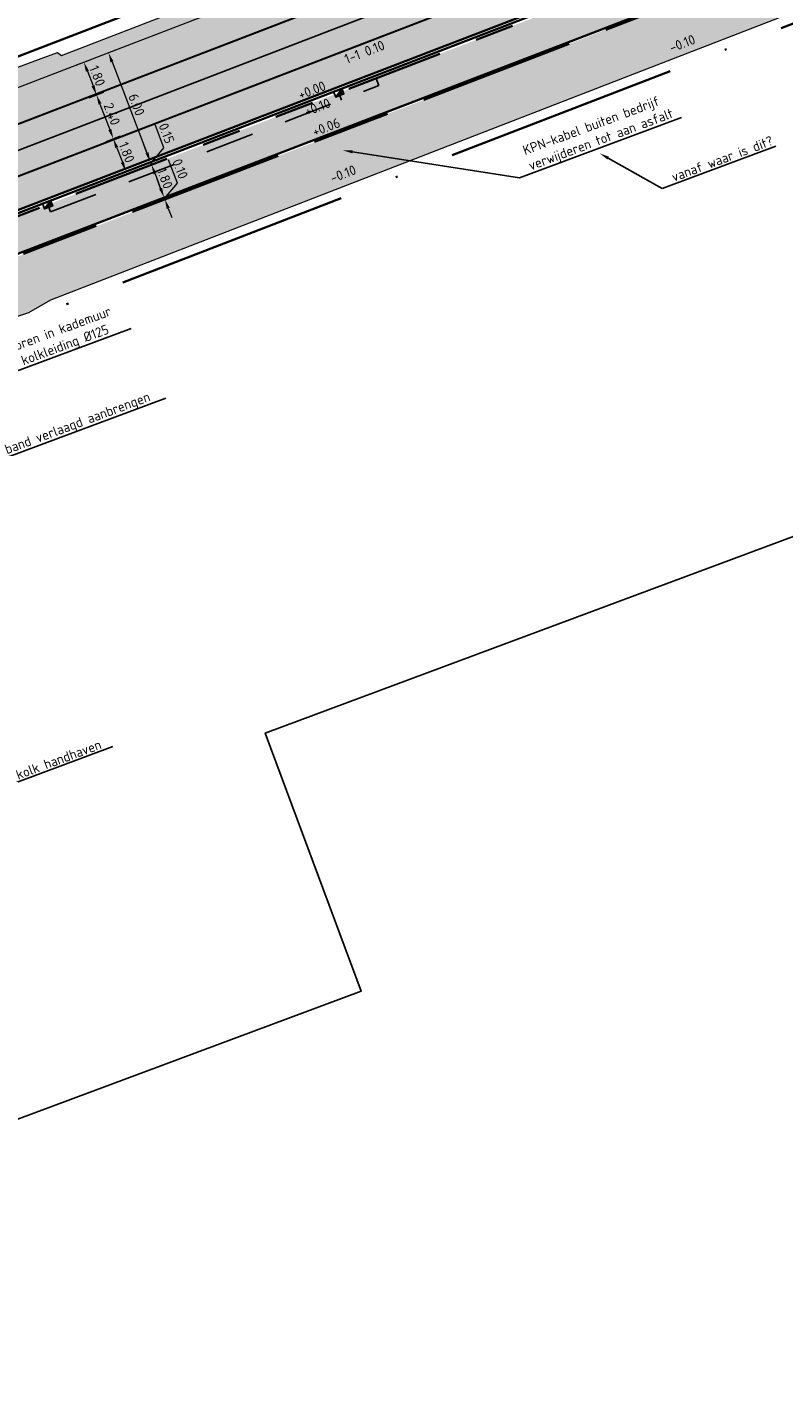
# Model space of a CAD drawing. Header units: metres. Extents: x 132493 to 134960, y 502695 to 503907.
# Tile 6 of 144: x 132553 to 132592, y 502695 to 502764. Entities that reach past the tile are written whole.
import ezdxf
from ezdxf import colors
from ezdxf.entities.mleader import LeaderData, LeaderLine
from ezdxf.math import Vec2, Vec3

# ---------------------------------------------------------------- set-up
doc = ezdxf.new("R2010")
doc.units = ezdxf.units.M
for name, pattern in [('RI-HWA_KOLKAANSLUITING', [4.3, 2.5, -1.8]), ('VH-OPSLUITBAND_100X200', [16, 8, -2, 4, -2]), ('VH-TROTTOIRBAND_130-150', [15, 5, -2, 2, -2, 2, -2]), ('VW-1-1_STREEP', [2, 1, -1]), ('XX-PROJECTGRENS', [18, 12, -3, 0, -3])]:
    doc.linetypes.add(name, pattern=pattern)
doc.layers.get('Defpoints').update_dxf_attribs({"color": 3})
for name, color, linetype, lineweight, plot in [('ARC-hoev-btt-300x300x45-grijs-nieuw', 8, 'Continuous', 18, False), ('ARC-hoev-gras zaaien', 73, 'Continuous', 35, False), ('ARC-hoev-overlagen asfalt rijbaan', 13, 'Continuous', 18, False), ('ARC-hoev-overlagen rood asfalt fiets', 10, 'Continuous', 35, False)]:
    doc.layers.add(name, color=color, linetype=linetype, lineweight=lineweight, plot=plot)
for name, color, linetype, lineweight in [('N-WE-KG-GRENS_WERKGRENS-G', 5, 'XX-PROJECTGRENS', 35), ('N-WE-RI-HWA_KOLKAANSLUITING_PVC_125-G', 160, 'RI-HWA_KOLKAANSLUITING', 25), ('N-WE-RI-KOLK-S', 150, 'Continuous', 25), ('N-WE-VH-GOOT_TEGEL-G', 170, 'Continuous', 35), ('N-WE-VH-KANTOPSLUITING_OPSLUITBAND_100X200-G', 150, 'VH-OPSLUITBAND_100X200', 35), ('N-WE-VH-KANTOPSLUITING_TROTTOIRBAND_130 150-G', 210, 'VH-TROTTOIRBAND_130-150', 35), ('N-WE-VH-KANTOPSLUITING_VOORKANTBAND-G', 7, 'Continuous', 35), ('N-WE-VH-KANTVERHARDING-G', 2, 'Continuous', 18), ('N-WE-VW-MARKERING-T25', 7, 'Continuous', 25), ('N-WE-VW-MARKERING_LANGS_STREEP_11_010-G', 7, 'VW-1-1_STREEP', 13), ('X-XX-AL-AANPIJLING-T25', 7, 'Continuous', 25), ('X-XX-AL-DETAIL1-M', 7, 'Continuous', 18), ('X-XX-AL-DETAIL1-T25', 7, 'Continuous', 25)]:
    doc.layers.add(name, color=color, linetype=linetype, lineweight=lineweight)
doc.styles.add('NLCS-ISO-M200-T25', font='NLCS-ISO.ttf', dxfattribs={"height": 0.5})
doc.dimstyles.new('NLCS-M200-T25-PIJL_L2_H1', dxfattribs={"dimscale": 0.2, "dimtxt": 2.5, "dimasz": 2.5, "dimexe": 2, "dimexo": 2, "dimgap": 0.7, "dimtad": 1, "dimzin": 0, "dimdsep": 46, "dimtxsty": 'NLCS-ISO-M200-T25', "dimcen": 0, "dimdle": 2, "dimclrd": 256, "dimclre": 256, "dimclrt": 256, "dimadec": 1, "dimazin": 0, "dimtfac": 1, "dimtdec": 3, "dimtofl": 0, "dimtmove": 0, "dimatfit": 3, "dimfxl": 2, "dimfxlon": 1, "dimtfillclr": 256, "dimtolj": 1, "dimtzin": 0, "dimlwd": -1, "dimlwe": -1, "dimarcsym": 0})

# ---------------------------------------------------------------- blocks, each defined once
blk = doc.blocks.new('N-SRI-KOLK_TROTTOIR-SO')
blk.add_hatch(color=256).paths.add_polyline_path([(1.125, 1.5), (-1.125, 1.5), (-1.125, 0)])
blk.add_line((-1.125, 0), (1.125, 1.5))
at = {"flags": 128}
blk.add_lwpolyline([(-1.125, 0), (1.125, 0), (1.125, 1.5), (-1.125, 1.5)], close=True, dxfattribs=at)
blk = doc.blocks.new('*D194')
at = {"layer": 'Defpoints', "color": 0, "transparency": 16777216}
for p in [(132556.507, 502762.675), (132559.58, 502757.428), (132558.151, 502756.879)]:
    blk.add_point(p, dxfattribs=at)
at = {"layer": 'X-XX-AL-DETAIL1-M', "transparency": 16777216}
for p, q in [((132557.054, 502762.885), (132557.801, 502763.172)), ((132557.607, 502762.562), (132559.401, 502757.895)), ((132559.207, 502757.284), (132559.953, 502757.571))]:
    blk.add_line(p, q, dxfattribs=at)
for points in [[(132557.685, 502762.592), (132557.529, 502762.532), (132557.427, 502763.028)], [(132559.478, 502757.925), (132559.323, 502757.865), (132559.58, 502757.428)]]:
    blk.add_solid(points, dxfattribs=at)
at = {"layer": 'X-XX-AL-DETAIL1-M', "transparency": 16777216, "insert": (132558.868, 502760.368), "char_height": 0.5, "attachment_point": 5, "rotation": 291.02465, "style": 'NLCS-ISO-M200-T25'}
blk.add_mtext('\\A1;6.00', dxfattribs=at)
blk = doc.blocks.new('*D195')
at = {"layer": 'Defpoints', "color": 0, "transparency": 16777216}
for p in [(132559.634, 502757.288), (132558.205, 502756.739), (132558.659, 502757.074)]:
    blk.add_point(p, dxfattribs=at)
at = {"layer": 'X-XX-AL-DETAIL1-M', "transparency": 16777216}
for p, q in [((132560.272, 502758.161), (132559.813, 502759.355)), ((132559.401, 502757.895), (132559.221, 502758.361)), ((132559.607, 502757.358), (132560.272, 502758.161)), ((132559.207, 502757.284), (132559.953, 502757.571)), ((132559.261, 502757.144), (132560.007, 502757.431)), ((132559.58, 502757.428), (132559.634, 502757.288)), ((132559.813, 502756.821), (132559.993, 502756.354))]:
    blk.add_line(p, q, dxfattribs=at)
for points in [[(132559.478, 502757.925), (132559.323, 502757.865), (132559.58, 502757.428)], [(132559.891, 502756.851), (132559.736, 502756.791), (132559.634, 502757.288)]]:
    blk.add_solid(points, dxfattribs=at)
at = {"layer": 'X-XX-AL-DETAIL1-M', "transparency": 16777216, "insert": (132560.407, 502758.898), "char_height": 0.5, "attachment_point": 5, "rotation": 291.02465, "style": 'NLCS-ISO-M200-T25'}
blk.add_mtext('\\A1;0.15', dxfattribs=at)
blk = doc.blocks.new('*D196')
at = {"layer": 'Defpoints', "color": 0, "transparency": 16777216}
for p in [(132558.713, 502756.934), (132560.28, 502755.608), (132558.806, 502755.041)]:
    blk.add_point(p, dxfattribs=at)
at = {"layer": 'X-XX-AL-DETAIL1-M', "transparency": 16777216}
for p, q in [((132559.261, 502757.144), (132560.007, 502757.431)), ((132559.813, 502756.821), (132560.1, 502756.074)), ((132559.906, 502755.464), (132560.653, 502755.751))]:
    blk.add_line(p, q, dxfattribs=at)
for points in [[(132559.891, 502756.851), (132559.736, 502756.791), (132559.634, 502757.288)], [(132560.178, 502756.104), (132560.023, 502756.045), (132560.28, 502755.608)]]:
    blk.add_solid(points, dxfattribs=at)
at = {"layer": 'X-XX-AL-DETAIL1-M', "transparency": 16777216, "insert": (132560.321, 502756.588), "char_height": 0.5, "attachment_point": 5, "rotation": 291.02465, "style": 'NLCS-ISO-M200-T25'}
blk.add_mtext('\\A1;1.80', dxfattribs=at)
blk = doc.blocks.new('*D197')
at = {"layer": 'Defpoints', "color": 0, "transparency": 16777216}
for p in [(132559.359, 502755.254), (132560.316, 502755.514), (132558.887, 502754.965)]:
    blk.add_point(p, dxfattribs=at)
at = {"layer": 'X-XX-AL-DETAIL1-M', "transparency": 16777216}
for p, q in [((132560.972, 502756.34), (132560.513, 502757.535)), ((132560.1, 502756.074), (132559.921, 502756.541)), ((132560.298, 502755.561), (132560.972, 502756.34)), ((132559.906, 502755.464), (132560.653, 502755.751)), ((132559.942, 502755.371), (132560.689, 502755.658)), ((132560.28, 502755.608), (132560.316, 502755.514)), ((132560.495, 502755.048), (132560.674, 502754.581))]:
    blk.add_line(p, q, dxfattribs=at)
for points in [[(132560.178, 502756.104), (132560.023, 502756.045), (132560.28, 502755.608)], [(132560.573, 502755.078), (132560.417, 502755.018), (132560.316, 502755.514)]]:
    blk.add_solid(points, dxfattribs=at)
at = {"layer": 'X-XX-AL-DETAIL1-M', "transparency": 16777216, "insert": (132561.106, 502757.078), "char_height": 0.5, "attachment_point": 5, "rotation": 291.02465, "style": 'NLCS-ISO-M200-T25'}
blk.add_mtext('\\A1;0.10', dxfattribs=at)
blk = doc.blocks.new('*D198')
at = {"layer": 'Defpoints', "color": 0, "transparency": 16777216}
for p in [(132556.752, 502758.273), (132558.319, 502756.947), (132556.89, 502756.398)]:
    blk.add_point(p, dxfattribs=at)
at = {"layer": 'X-XX-AL-DETAIL1-M', "transparency": 16777216}
for p, q in [((132557.3, 502758.484), (132558.046, 502758.771)), ((132557.852, 502758.16), (132558.139, 502757.414)), ((132557.945, 502756.803), (132558.692, 502757.091))]:
    blk.add_line(p, q, dxfattribs=at)
for points in [[(132557.93, 502758.19), (132557.774, 502758.131), (132557.673, 502758.627)], [(132558.217, 502757.444), (132558.062, 502757.384), (132558.319, 502756.947)]]:
    blk.add_solid(points, dxfattribs=at)
at = {"layer": 'X-XX-AL-DETAIL1-M', "transparency": 16777216, "insert": (132558.36, 502757.927), "char_height": 0.5, "attachment_point": 5, "rotation": 291.02465, "style": 'NLCS-ISO-M200-T25'}
blk.add_mtext('\\A1;1.80', dxfattribs=at)
blk = doc.blocks.new('*D199')
at = {"layer": 'Defpoints', "color": 0, "transparency": 16777216}
for p in [(132555.891, 502760.514), (132556.244, 502758.078), (132557.673, 502758.627)]:
    blk.add_point(p, dxfattribs=at)
at = {"layer": 'X-XX-AL-DETAIL1-M', "transparency": 16777216}
for p, q in [((132556.438, 502760.724), (132557.185, 502761.011)), ((132556.991, 502760.401), (132557.494, 502759.094)), ((132557.3, 502758.484), (132558.046, 502758.771))]:
    blk.add_line(p, q, dxfattribs=at)
for points in [[(132557.069, 502760.431), (132556.913, 502760.371), (132556.812, 502760.867)], [(132557.571, 502759.124), (132557.416, 502759.064), (132557.673, 502758.627)]]:
    blk.add_solid(points, dxfattribs=at)
at = {"layer": 'X-XX-AL-DETAIL1-M', "transparency": 16777216, "insert": (132557.606, 502759.887), "char_height": 0.5, "attachment_point": 5, "rotation": 291.02465, "style": 'NLCS-ISO-M200-T25'}
blk.add_mtext('\\A1;2.40', dxfattribs=at)
blk = doc.blocks.new('*D200')
at = {"layer": 'Defpoints', "color": 0, "transparency": 16777216}
for p in [(132555.245, 502762.194), (132556.812, 502760.867), (132555.383, 502760.318)]:
    blk.add_point(p, dxfattribs=at)
at = {"layer": 'X-XX-AL-DETAIL1-M', "transparency": 16777216}
for p, q in [((132555.793, 502762.404), (132556.539, 502762.691)), ((132556.345, 502762.081), (132556.632, 502761.334)), ((132556.438, 502760.724), (132557.185, 502761.011))]:
    blk.add_line(p, q, dxfattribs=at)
for points in [[(132556.423, 502762.111), (132556.268, 502762.051), (132556.166, 502762.548)], [(132556.71, 502761.364), (132556.555, 502761.304), (132556.812, 502760.867)]]:
    blk.add_solid(points, dxfattribs=at)
at = {"layer": 'X-XX-AL-DETAIL1-M', "transparency": 16777216, "insert": (132556.853, 502761.847), "char_height": 0.5, "attachment_point": 5, "rotation": 291.02465, "style": 'NLCS-ISO-M200-T25'}
blk.add_mtext('\\A1;1.80', dxfattribs=at)

msp = doc.modelspace()

# ---------------------------------------------------------------- hatches: boundary and pattern name
at = {"layer": 'ARC-hoev-btt-300x300x45-grijs-nieuw', "transparency": 33554687}
h = msp.add_hatch(color=256, dxfattribs=at)
h.dxf.hatch_style = 1
edge = h.paths.add_edge_path()
edge.add_line((132547.864, 502752.764), (132616.425, 502779.116))
edge.add_line((132616.425, 502779.116), (132617.081, 502777.44))
edge.add_line((132617.081, 502777.44), (132548.079, 502750.93))
edge.add_arc((132549.353, 502745.994), 5.099, 104.4724, 225.49963)
edge.add_line((132545.78, 502742.357), (132547.489, 502740.22))
edge.add_line((132547.489, 502740.22), (132545.85, 502738.908))
edge.add_line((132545.85, 502738.908), (132543.899, 502741.346))
edge.add_line((132543.899, 502741.346), (132542.079, 502740.477))
edge.add_arc((132551.427, 502743.581), 9.85, 111.20899, 198.36968, ccw=False)
at = {"layer": 'ARC-hoev-gras zaaien', "transparency": 33554623}
h = msp.add_hatch(color=256, dxfattribs=at)
h.dxf.hatch_style = 1
edge = h.paths.add_edge_path()
edge.add_arc((132519.983, 502749.406), 0.65, 20.39732, 110.39732)
edge.add_line((132519.756, 502750.015), (132554.805, 502763.041))
edge.add_line((132554.805, 502763.041), (132555.018, 502762.894))
edge.add_line((132555.018, 502762.894), (132617.395, 502787.098))
edge.add_arc((132159.705, 503911.56), 1214.041, 292.147802, 293.551258)
edge.add_arc((132507.624, 503062.069), 297, 291.02465, 297.50778, ccw=False)
edge.add_line((132614.178, 502784.841), (132547.711, 502759.294))
edge.add_line((132547.711, 502759.294), (132547.657, 502759.434))
edge.add_line((132547.657, 502759.434), (132540.067, 502756.517))
edge.add_arc((132544.426, 502745.175), 12.15, 111.02465, 133.98765)
edge.add_arc((132529.147, 502761.004), 9.85, 269.50099, 313.98765, ccw=False)
edge.add_arc((132528.929, 502736.005), 15.15, 89.50099, 111.02465)
edge.add_line((132523.494, 502750.147), (132521.118, 502749.233))
edge.add_arc((132520.992, 502749.56), 0.35, 200.39732, 291.02465, ccw=False)
edge.add_line((132520.664, 502749.438), (132520.592, 502749.632))
h = msp.add_hatch(color=256, dxfattribs=at)
h.dxf.hatch_style = 1
edge = h.paths.add_edge_path()
edge.add_line((132620.634, 502778.698), (132582.055, 502763.87))
edge.add_line((132582.055, 502763.87), (132547.191, 502750.429))
edge.add_arc((132549.206, 502746.014), 4.853, 114.54047, 202.20544)
edge.add_line((132544.713, 502744.18), (132545.042, 502743.515))
edge.add_line((132545.042, 502743.515), (132546.422, 502744.462))
edge.add_line((132546.422, 502744.462), (132545.651, 502745.524))
edge.add_line((132545.651, 502745.524), (132545.366, 502745.328))
edge.add_line((132545.366, 502745.328), (132544.899, 502745.892))
edge.add_line((132544.899, 502745.892), (132544.952, 502745.927))
edge.add_line((132544.952, 502745.927), (132547.828, 502747.866))
edge.add_line((132547.828, 502747.866), (132553.347, 502749.718))
edge.add_line((132553.347, 502749.718), (132554.466, 502750.36))
edge.add_line((132554.466, 502750.36), (132562.377, 502753.423))
edge.add_line((132562.377, 502753.423), (132570.287, 502756.486))
edge.add_line((132570.287, 502756.486), (132586.108, 502762.612))
edge.add_line((132586.108, 502762.612), (132594.019, 502765.676))
edge.add_line((132594.019, 502765.676), (132610.521, 502772.047))
edge.add_line((132610.521, 502772.047), (132617.751, 502774.865))
edge.add_line((132617.751, 502774.865), (132620.472, 502775.846))
edge.add_line((132620.472, 502775.846), (132621.342, 502775.434))
edge.add_line((132621.342, 502775.434), (132622.403, 502773.307))
edge.add_line((132622.403, 502773.307), (132623.151, 502773.682))
edge.add_line((132623.151, 502773.682), (132621.785, 502776.405))
edge.add_line((132621.785, 502776.405), (132620.634, 502778.698))
at = {"layer": 'ARC-hoev-overlagen asfalt rijbaan', "transparency": 33554636}
h = msp.add_hatch(color=256, dxfattribs=at)
h.dxf.hatch_style = 1
h.paths.add_polyline_path([(132600.06, 502774.862), (132599.163, 502777.195), (132547.405, 502757.301), (132548.302, 502754.968)])
at = {"layer": 'ARC-hoev-overlagen rood asfalt fiets', "transparency": 33554534}
h = msp.add_hatch(color=256, dxfattribs=at)
h.dxf.hatch_style = 1
h.paths.add_polyline_path([(132599.163, 502777.195), (132598.536, 502778.829), (132547.711, 502759.294), (132546.777, 502758.935), (132546.831, 502758.795), (132547.405, 502757.301)])
h = msp.add_hatch(color=256, dxfattribs=at)
h.dxf.hatch_style = 1
h.paths.add_polyline_path([(132600.634, 502773.368), (132600.06, 502774.862), (132548.302, 502754.968), (132548.876, 502753.474)])

# ---------------------------------------------------------------- linework, layer by layer
at = {"layer": 'Defpoints', "flags": 128}
msp.add_lwpolyline([(132545.285, 502755.147), (132615.255, 502782.041, 0.059399), (132678.072, 502815.193), (132682.688, 502818.38), (132689.212, 502822.885, 0.035225), (132700.202, 502831.675), (132709.031, 502839.82)], format="xyb", dxfattribs=at)
at = {"layer": 'Defpoints', "elevation": -7055.85, "flags": 128}
msp.add_lwpolyline([(132515.641, 502694.521), (132493.176, 502754.837), (132672.914, 502821.781), (132690.452, 502774.691), (132565.468, 502728.141), (132570.395, 502714.914)], close=True, dxfattribs=at)
at = {"layer": 'N-WE-KG-GRENS_WERKGRENS-G', "flags": 128}
msp.add_lwpolyline([(132714.225, 502831.39), (132712.74, 502830.016), (132714.173, 502827.105), (132719.425, 502816.187), (132713.917, 502811.823, 0.041618), (132718.643, 502809.629, 0.097455), (132725.88, 502809.065), (132725.813, 502804.753), (132725.61, 502797.809), (132725.105, 502797.823, -0.135959), (132716.37, 502797.175), (132711.357, 502798.433), (132706.393, 502799.679), (132700.269, 502800.253, -0.009927), (132677.642, 502796.22), (132632.478, 502780.041), (132631.33, 502779.151), (132632.05, 502777.587), (132622.169, 502772.657), (132620.972, 502775.056), (132620.452, 502775.302), (132554.713, 502749.919), (132553.552, 502749.259), (132548.052, 502747.414), (132545.816, 502745.897), (132546.822, 502744.596), (132545.464, 502743.712), (132548.27, 502740.204), (132546.198, 502738.552), (132547.273, 502736.374), (132545.773, 502735.687), (132549.511, 502726.13), (132550.995, 502723.076), (132548.611, 502721.918), (132542.863, 502733.749), (132538.4, 502731.58), (132545.62, 502716.67), (132539.154, 502713.583), (132538.379, 502715.207), (132538.83, 502715.423, 0.125806), (132540.864, 502717.121), (132538.223, 502722.586), (132533.092, 502720.17), (132531.99, 502722.496), (132537.068, 502724.965), (132534.565, 502730.134), (132532.655, 502734.077), (132529.445, 502740.761, 0.38851), (132526.441, 502741.975), (132517.361, 502738.587), (132516.341, 502741.247), (132514.334, 502748.372), (132518.76, 502750.018), (132518.708, 502750.159), (132537.466, 502757.124), (132545.227, 502760.107), (132545.343, 502759.991), (132617.218, 502787.565, 0.053036), (132670.152, 502814.142), (132672.327, 502817.632), (132670.755, 502818.611), (132672.194, 502820.922), (132670.451, 502822.027), (132673.803, 502827.286), (132676.711, 502830.366), (132678.636, 502831.835), (132679.364, 502829.718), (132686.54, 502831.996), (132685.889, 502832.792), (132687.784, 502834.344), (132685.892, 502836.655, -0.033635), (132681.757, 502842.462), (132688.147, 502846.916), (132694.495, 502837.807)], format="xyb", dxfattribs=at)
at = {"layer": 'N-WE-RI-HWA_KOLKAANSLUITING_PVC_125-G', "elevation": -0.061, "flags": 128}
msp.add_lwpolyline([(132571.299, 502761.343), (132571.156, 502761.717)], dxfattribs=at)
at = {"layer": 'N-WE-RI-HWA_KOLKAANSLUITING_PVC_125-G', "flags": 128}
for points in [[(132554.448, 502754.866), (132571.299, 502761.343)], [(132569.293, 502760.84), (132569.382, 502760.606)], [(132554.358, 502755.099), (132554.448, 502754.866)]]:
    msp.add_lwpolyline(points, dxfattribs=at)
at = {"layer": 'N-WE-VH-GOOT_TEGEL-G', "flags": 128}
msp.add_lwpolyline([(132600.634, 502773.368), (132548.876, 502753.474)], dxfattribs=at)
at = {"layer": 'N-WE-VH-KANTOPSLUITING_OPSLUITBAND_100X200-G', "flags": 128}
msp.add_lwpolyline([(132623.151, 502773.682), (132620.634, 502778.698), (132617.116, 502777.346), (132548.137, 502750.833)], dxfattribs=at)
at = {"layer": 'N-WE-VH-KANTOPSLUITING_TROTTOIRBAND_130 150-G', "flags": 128}
msp.add_lwpolyline([(132616.425, 502779.116), (132547.864, 502752.764)], dxfattribs=at)
at = {"layer": 'N-WE-VH-KANTOPSLUITING_VOORKANTBAND-G', "flags": 128}
for points in [[(132616.371, 502779.256), (132547.839, 502752.915)], [(132617.081, 502777.44), (132547.463, 502750.682)]]:
    msp.add_lwpolyline(points, dxfattribs=at)
at = {"layer": 'N-WE-VH-KANTVERHARDING-G', "flags": 128}
msp.add_lwpolyline([(132670.809, 502813.916, -0.053739), (132614.178, 502784.841), (132547.711, 502759.294)], format="xyb", dxfattribs=at)
at = {"layer": 'N-WE-VH-KANTVERHARDING-G'}
msp.add_lwpolyline([(132519.756, 502750.015), (132553.966, 502762.736), (132554.805, 502763.041), (132555.018, 502762.894), (132567.772, 502767.828), (132584.447, 502774.302), (132601.565, 502780.911), (132617.395, 502787.098), (132625.635, 502790.431), (132644.799, 502798.645)], dxfattribs=at)
at = {"layer": 'N-WE-VH-KANTVERHARDING-G', "flags": 128}
msp.add_lwpolyline([(132547.828, 502747.866), (132553.347, 502749.718), (132554.466, 502750.36), (132586.108, 502762.612), (132617.751, 502774.865), (132620.472, 502775.846), (132621.342, 502775.434), (132622.403, 502773.307)], dxfattribs=at)
at = {"layer": 'N-WE-VW-MARKERING_LANGS_STREEP_11_010-G', "ltscale": 4, "const_width": 0.1, "flags": 128}
for points in [[(132547.684, 502757.409), (132599.163, 502777.195)], [(132548.494, 502755.042), (132600.06, 502774.862)]]:
    msp.add_lwpolyline(points, dxfattribs=at)

# ---------------------------------------------------------------- block references
at = {"layer": 'N-WE-RI-KOLK-S', "xscale": 0.2, "yscale": 0.2, "zscale": 0.2, "rotation": 201.0246504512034}
for p in [(132569.185, 502761.12), (132554.25, 502755.379)]:
    msp.add_blockref('N-SRI-KOLK_TROTTOIR-SO', p, dxfattribs=at)

# ---------------------------------------------------------------- texts
at = {"layer": 'N-WE-VW-MARKERING-T25', "insert": (132569.473, 502762.918), "char_height": 0.5, "attachment_point": 1, "rotation": 21.02465, "style": 'NLCS-ISO-M200-T25'}
msp.add_mtext_dynamic_manual_height_columns('1-1 0.10', width=3.6401, gutter_width=2.5, heights=[0], dxfattribs=at)
at = {"layer": 'X-XX-AL-DETAIL1-T25', "char_height": 0.5, "attachment_point": 1, "rotation": 21.04317, "style": 'NLCS-ISO-M200-T25'}
for s, insert in [('-0.10', (132586.138, 502763.497)), ('+0.00', (132567.096, 502761.081)), ('+0.10', (132567.421, 502760.232)), ('+0.06', (132567.823, 502759.187)), ('-0.10', (132568.737, 502756.809))]:
    msp.add_mtext_dynamic_manual_height_columns(s, width=2.25374, gutter_width=2.5, heights=[0], dxfattribs=dict(at, insert=insert))

# ---------------------------------------------------------------- dimensions: what is measured, and where the dimension line sits
at = {"layer": 'X-XX-AL-DETAIL1-M'}
for base, p1, p2, picture, middle in [((132559.58, 502757.428), (132556.507, 502762.675), (132558.151, 502756.879), '*D194', (132558.868, 502760.368)), ((132556.812, 502760.867), (132555.245, 502762.194), (132555.383, 502760.318), '*D200', (132556.853, 502761.847)), ((132557.673, 502758.627), (132555.891, 502760.514), (132556.244, 502758.078), '*D199', (132557.606, 502759.887)), ((132558.319, 502756.947), (132556.752, 502758.273), (132556.89, 502756.398), '*D198', (132558.36, 502757.927)), ((132560.28, 502755.608), (132558.713, 502756.934), (132558.806, 502755.041), '*D196', (132560.321, 502756.588))]:
    dim = msp.add_linear_dim(base=base, p1=p1, p2=p2, angle=291.02465, dimstyle='NLCS-M200-T25-PIJL_L2_H1', dxfattribs=at)
    dim.commit()
    dim.dimension.update_dxf_attribs({"geometry": picture, "text_midpoint": middle})
for base, p1, p2, picture, middle in [((132559.634, 502757.288), (132558.659, 502757.074), (132558.205, 502756.739), '*D195', (132560.222, 502758.291)), ((132560.316, 502755.514), (132559.359, 502755.254), (132558.887, 502754.965), '*D197', (132560.922, 502756.471))]:
    dim = msp.add_linear_dim(base=base, p1=p1, p2=p2, angle=291.02465, dimstyle='NLCS-M200-T25-PIJL_L2_H1', override={"dimtmove": 1}, dxfattribs=at)
    dim.commit()
    dim.dimension.update_dxf_attribs({"geometry": picture, "text_midpoint": middle, "dimtype": 160})

# ---------------------------------------------------------------- leaders
at = {"layer": 'Defpoints'}
ml = msp.add_multileader_mtext('Standard', dxfattribs=at)
ml.set_content('vanaf waar is dit?', color=256, style='NLCS-ISO-M200-T25')
ml.set_leader_properties(color=256, linetype='ByLayer', lineweight=-1)
ml.build(insert=Vec2(0, 0))
ml.multileader.update_dxf_attribs({"text_left_attachment_type": 5, "text_right_attachment_type": 5, "dogleg_length": 0.5, "arrow_head_size": 0.5})
ctx = ml.context
ctx.base_point, ctx.char_height, ctx.arrow_head_size, ctx.landing_gap_size, ctx.plane_origin, ctx.plane_x_axis, ctx.plane_y_axis = Vec3(132586.292, 502756.245), 0.5, 0.5, 0.18, Vec3(132555.948, 502718.472), Vec3(0.937112, 0.349028), Vec3(-0.349028, 0.937112)
ctx.left_attachment, ctx.right_attachment = 5, 5
notes = []
notes.append((ctx, [(0, (1, 1, 0), (132585.823, 502756.07), (0.937112, 0.349028), 0.5, [(0, [(132582.628, 502757.873)], 0, [])])]))
ctx.mtext.insert, ctx.mtext.text_direction, ctx.mtext.rotation, ctx.mtext.flow_direction = Vec3(132586.251, 502756.87), Vec3(0.937112, 0.349028), 0.356534, 5
at = {"layer": 'X-XX-AL-AANPIJLING-T25'}
ml = msp.add_multileader_mtext('Standard', dxfattribs=at)
ml.set_content('KPN-kabel buiten bedrijf \\Pverwijderen tot aan asfalt', color=256, style='NLCS-ISO-M200-T25')
ml.set_leader_properties(color=256, linetype='ByLayer', lineweight=-1)
ml.build(insert=Vec2(0, 0))
ml.multileader.update_dxf_attribs({"text_left_attachment_type": 5, "text_right_attachment_type": 5, "dogleg_length": 0.5, "arrow_head_size": 0.5})
ctx = ml.context
ctx.base_point, ctx.char_height, ctx.arrow_head_size, ctx.landing_gap_size, ctx.plane_origin, ctx.plane_x_axis, ctx.plane_y_axis = Vec3(132578.972, 502756.783), 0.5, 0.5, 0.18, Vec3(132550.494, 502719.839), Vec3(0.937112, 0.349028), Vec3(-0.349028, 0.937112)
ctx.left_attachment, ctx.right_attachment = 5, 5
notes.append((ctx, [(0, (1, 1, 0), (132578.504, 502756.609), (0.937112, 0.349028), 0.5, [(0, [(132569.456, 502758.026)], 0, [])])]))
ctx.mtext.insert, ctx.mtext.text_direction, ctx.mtext.rotation, ctx.mtext.flow_direction = Vec3(132578.623, 502758.236), Vec3(0.937112, 0.349028), 0.356534, 5
ml = msp.add_multileader_mtext('Standard', dxfattribs=at)
ml.set_content('gat boren in kademuur \\Pt.b.v. kolkleiding %%C125', color=256, style='NLCS-ISO-M200-T25')
ml.set_leader_properties(color=256, linetype='ByLayer', lineweight=-1)
ml.build(insert=Vec2(0, 0))
ml.multileader.update_dxf_attribs({"text_left_attachment_type": 5, "text_right_attachment_type": 5, "dogleg_length": 0.5, "arrow_head_size": 0.5})
ctx = ml.context
ctx.base_point, ctx.char_height, ctx.arrow_head_size, ctx.landing_gap_size, ctx.plane_origin, ctx.plane_x_axis, ctx.plane_y_axis = Vec3(132551.405, 502746.219), 0.5, 0.5, 0.18, Vec3(132526.157, 502708.423), Vec3(0.937112, 0.349028), Vec3(-0.349028, 0.937112)
ctx.left_attachment, ctx.right_attachment = 5, 5
notes.append((ctx, [(0, (1, 1, 0), (132550.936, 502746.044), (0.937112, 0.349028), 0.5, [(0, [(132546.247, 502744.908)], 0, [])])]))
ctx.mtext.insert, ctx.mtext.text_direction, ctx.mtext.rotation, ctx.mtext.flow_direction = Vec3(132551.056, 502747.671), Vec3(0.937112, 0.349028), 0.356534, 5
ml = msp.add_multileader_mtext('Standard', dxfattribs=at)
ml.set_content('band verlaagd aanbrengen', color=256, style='NLCS-ISO-M200-T25')
ml.set_leader_properties(color=256, linetype='ByLayer', lineweight=-1)
ml.build(insert=Vec2(0, 0))
ml.multileader.update_dxf_attribs({"text_left_attachment_type": 5, "text_right_attachment_type": 5, "dogleg_length": 0.5, "arrow_head_size": 0.5})
ctx = ml.context
ctx.base_point, ctx.char_height, ctx.arrow_head_size, ctx.landing_gap_size, ctx.plane_origin, ctx.plane_x_axis, ctx.plane_y_axis = Vec3(132552.104, 502742.233), 0.5, 0.5, 0.18, Vec3(132523.625, 502705.288), Vec3(0.937112, 0.349028), Vec3(-0.349028, 0.937112)
ctx.left_attachment, ctx.right_attachment = 5, 5
notes.append((ctx, [(0, (1, 1, 0), (132551.635, 502742.058), (0.937112, 0.349028), 0.5, [(0, [(132541.983, 502742.035)], 0, [])])]))
ctx.mtext.insert, ctx.mtext.text_direction, ctx.mtext.rotation, ctx.mtext.flow_direction = Vec3(132552.045, 502742.905), Vec3(0.937112, 0.349028), 0.356534, 5
ml = msp.add_multileader_mtext('Standard', dxfattribs=at)
ml.set_content('kolk handhaven', color=256, style='NLCS-ISO-M200-T25')
ml.set_leader_properties(color=256, linetype='ByLayer', lineweight=-1)
ml.build(insert=Vec2(0, 0))
ml.multileader.update_dxf_attribs({"text_left_attachment_type": 5, "text_right_attachment_type": 5, "dogleg_length": 0.5, "arrow_head_size": 0.5})
ctx = ml.context
ctx.base_point, ctx.char_height, ctx.arrow_head_size, ctx.landing_gap_size, ctx.plane_origin, ctx.plane_x_axis, ctx.plane_y_axis = Vec3(132552.661, 502725.59), 0.5, 0.5, 0.18, Vec3(132525.371, 502688.482), Vec3(0.937112, 0.349028), Vec3(-0.349028, 0.937112)
ctx.left_attachment, ctx.right_attachment = 5, 5
notes.append((ctx, [(0, (1, 1, 0), (132552.193, 502725.415), (0.937112, 0.349028), 0.5, [(0, [(132550.468, 502723.216)], 0, [])])]))
ctx.mtext.insert, ctx.mtext.text_direction, ctx.mtext.rotation, ctx.mtext.flow_direction = Vec3(132552.621, 502726.215), Vec3(0.937112, 0.349028), 0.356534, 5
for ctx, leaders in notes:
    for number, flags, end, landing, length, lines in leaders:
        leader = LeaderData()
        leader.index, (leader.has_last_leader_line, leader.has_dogleg_vector, leader.attachment_direction) = number, flags
        leader.last_leader_point, leader.dogleg_vector, leader.dogleg_length = Vec3(end), Vec3(landing), length
        for number, points, colour, breaks in lines:
            line = LeaderLine()
            line.index, line.vertices, line.color, line.breaks = number, Vec3.list(points), colors.encode_raw_color(colour), breaks
            leader.lines.append(line)
        ctx.leaders.append(leader)

doc.saveas('drawing.dxf')
